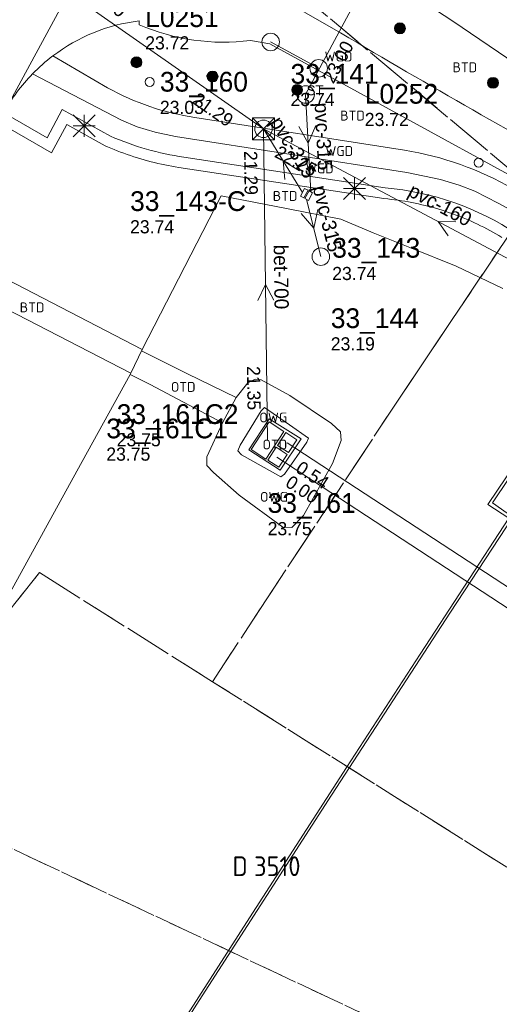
# Model space of a CAD drawing. Header units: metres. Extents: x 207644 to 210135, y 370459 to 373417.
# Tile 237 of 256: x 208236 to 208280, y 372342 to 372432. Entities that reach past the tile are written whole.
import ezdxf
from ezdxf.enums import TextEntityAlignment as Align

# ---------------------------------------------------------------- set-up
doc = ezdxf.new("R2010")
doc.units = ezdxf.units.M
doc.linetypes.add('HIDDEN2', pattern=[4.7625, 3.175, -1.5875])
for name, color, linetype in [('BTD', 7, 'Continuous'), ('combi_kolk', 7, 'Continuous'), ('CON_BxH160x160mm', 7, 'Continuous'), ('CON_BxH315x315mm', 7, 'Continuous'), ('CON_BxH495x495mm', 7, 'Continuous'), ('CON_BxH600x600mm', 7, 'Continuous'), ('CON_BxH600x900mm', 7, 'Continuous'), ('CON_BxH700x700mm', 7, 'Continuous'), ('DMM_BxH160x160mm', 7, 'Continuous'), ('DMM_BxH315x315mm', 7, 'Continuous'), ('DMM_BxH600x900mm', 7, 'Continuous'), ('DMM_BxH700x700mm', 7, 'Continuous'), ('INV_BxH160x160mm', 7, 'Continuous'), ('INV_BxH600x600mm', 7, 'Continuous'), ('INV_BxH600x900mm', 7, 'Continuous'), ('INV_BxH700x700mm', 7, 'Continuous'), ('KAD_perceelnummer', 212, 'Continuous'), ('KAD_sectie', 212, 'Continuous'), ('KAD_Vastgesteld_Perceel', 212, 'Continuous'), ('KO_INSPECTIE', 7, 'Continuous'), ('NLV_afsluitstuk_lijn', 7, 'Continuous'), ('NLV_externe_overstor', 7, 'Continuous'), ('NLV_inspectieput', 7, 'Continuous'), ('NLV_overstortput', 7, 'Continuous'), ('NLV_uitstroombak', 7, 'Continuous'), ('NLV_verbindingsstuk', 7, 'Continuous'), ('NLV_zinkerput', 7, 'Continuous'), ('NNR_afsluitstuk_lijn', 7, 'Continuous'), ('NNR_externe_overstor', 7, 'Continuous'), ('NNR_inspectieput', 7, 'Continuous'), ('NNR_overstortput', 7, 'Continuous'), ('NNR_uitstroombak', 7, 'Continuous'), ('NNR_verbindingsstuk', 7, 'Continuous'), ('NNR_zinkerput', 7, 'Continuous'), ('NOD_afsluitstuk_lijn', 7, 'Continuous'), ('NOD_externe_overstor', 7, 'Continuous'), ('NOD_inspectieput', 7, 'Continuous'), ('NOD_overstortput', 7, 'Continuous'), ('NOD_uitstroombak', 7, 'Continuous'), ('NOD_verbindingsstuk', 7, 'Continuous'), ('NOD_zinkerput', 7, 'Continuous'), ('OTD', 7, 'Continuous'), ('OWG', 7, 'Continuous'), ('PIJL', 7, 'Continuous'), ('WGD', 7, 'Continuous')]:
    doc.layers.add(name, color=color, linetype=linetype)
for name, color, linetype, lineweight in [('GKL', 52, 'Continuous', 25), ('GMV', 7, 'Continuous', 25), ('Q21_lantaarnpaal', 1, 'Continuous', 0), ('Q26_boom', 72, 'Continuous', 0), ('Q28_rioolput', 153, 'Continuous', 0)]:
    doc.layers.add(name, color=color, linetype=linetype, lineweight=lineweight)
doc.styles.add('ISO', font='isocpeur.ttf', dxfattribs={"height": 1})
doc.styles.add('ISOCP', font='ISOCP.shx', dxfattribs={"height": 1.8})

# ---------------------------------------------------------------- blocks, each defined once
blk = doc.blocks.new('ACMAP_ANN_TEMPLATE_Vastgesteld_Perceelnummer')
at = {"layer": 'KAD_perceelnummer', "style": 'ISOCP'}
blk.add_attdef('Perceelnummer', text='', height=1.8, dxfattribs=at).set_placement((0, 0), align=Align.MIDDLE)
at = {"layer": 'KAD_sectie', "style": 'ISOCP'}
blk.add_attdef('sectie', text='', height=1.8, dxfattribs=at).set_placement((-2.7, 0), align=Align.MIDDLE_RIGHT)
blk = doc.blocks.new('Q26')
blk.add_hatch(color=256).paths.add_polyline_path([(-0.452, -0.01, 1), (0.548, -0.01, 1)])
blk.add_circle((0.048, -0.01), 0.5)
blk = doc.blocks.new('Q28')
at = {"linetype": 'Continuous'}
for p, q in [((-1, -1), (1, 1)), ((-1, 1), (1, -1))]:
    blk.add_line(p, q, dxfattribs=at)
blk.add_lwpolyline([(1, 1), (1, -1), (-1, -1), (-1, 1)], close=True)
blk = doc.blocks.new('Q21')
for p, q in [((-1, 1), (0, 0)), ((0, 1), (0, 0)), ((0, 0), (1, 1)), ((-1, 0), (0, 0)), ((-1, -1), (0, 0)), ((0, 0), (1, 0)), ((0, 0), (0, -1)), ((0, 0), (1, -1))]:
    blk.add_line(p, q)

msp = doc.modelspace()

# ---------------------------------------------------------------- linework, layer by layer
at = {"layer": 'combi_kolk', "color": 253, "lineweight": 13}
for centre in [(208247.66, 372426.11), (208277.67, 372418.75)]:
    msp.add_circle(centre, 0.4, dxfattribs=at)
at = {"layer": 'CON_BxH160x160mm', "color": 253, "linetype": 'Continuous', "lineweight": 13}
for points in [[(208261.885, 372424.966), (208272.877, 372445.501)], [(208289.891, 372404.929), (208258.041, 372421.834)]]:
    msp.add_lwpolyline(points, dxfattribs=at)
at = {"layer": 'CON_BxH315x315mm', "color": 253, "linetype": 'Continuous', "lineweight": 13}
for points in [[(208261.885, 372424.966), (208262.348, 372416.097)], [(208261.608, 372416.034), (208258.041, 372421.834)], [(208261.974, 372415.389), (208263.265, 372410.174)]]:
    msp.add_lwpolyline(points, dxfattribs=at)
at = {"layer": 'CON_BxH495x495mm', "color": 253, "linetype": 'Continuous', "lineweight": 13}
msp.add_lwpolyline([(208258.693, 372429.762), (208263.079, 372427.361)], dxfattribs=at)
at = {"layer": 'CON_BxH600x600mm', "color": 253, "linetype": 'Continuous', "lineweight": 13}
for points in [[(208327.82, 372348.98), (208260.193, 372393.2)], [(208326.88, 372347.62), (208259.25, 372391.89)]]:
    msp.add_lwpolyline(points, dxfattribs=at)
at = {"layer": 'CON_BxH600x900mm', "color": 253, "linetype": 'Continuous', "lineweight": 13}
msp.add_lwpolyline([(208258.041, 372421.834), (208225.168, 372444.803)], dxfattribs=at)
at = {"layer": 'CON_BxH700x700mm', "color": 253, "linetype": 'Continuous', "lineweight": 13}
msp.add_lwpolyline([(208258.416, 372393.405), (208258.041, 372421.834)], dxfattribs=at)
at = {"layer": 'GKL', "color": 253, "linetype": 'Continuous', "lineweight": 13}
for points in [[(208255.926, 372392.962), (208257.838, 372396.122)], [(208257.838, 372396.122), (208258.124, 372396.41)], [(208258.124, 372396.41), (208260.426, 372394.842)], [(208260.426, 372394.842), (208262.151, 372393.599)], [(208262.004, 372393.252), (208259.967, 372390.33)], [(208262.151, 372393.599), (208262.004, 372393.252)], [(208255.713, 372392.459), (208255.926, 372392.962)], [(208256.031, 372392.1), (208255.713, 372392.459)], [(208256.031, 372392.1), (208259.637, 372390.081)], [(208259.967, 372390.33), (208259.637, 372390.081)]]:
    msp.add_lwpolyline(points, dxfattribs=at)
at = {"layer": 'GMV', "color": 253, "linetype": 'Continuous', "lineweight": 13}
for points in [[(208261.153, 372440.978), (208275.31, 372431.658)], [(208243.584, 372440.387), (208234.348, 372423.298)], [(208255.667, 372436.011), (208265.068, 372430.59)], [(208246.711, 372431.327), (208246.686, 372431.684)], [(208275.31, 372431.658), (208284.406, 372425.47)], [(208258.605, 372429.601), (208256.847, 372429.889)], [(208293.497, 372410.49), (208258.605, 372429.601)], [(208238.831, 372428.495), (208243.816, 372425.569)], [(208245.083, 372422.612), (208236.973, 372426.854)], [(208234.348, 372423.298), (208238.303, 372421.017)], [(208238.303, 372421.017), (208239.683, 372423.586)], [(208239.683, 372423.586), (208244.092, 372421.171)], [(208251.782, 372422.872), (208270.904, 372419.889)], [(208234.736, 372421.92), (208238.696, 372419.636)], [(208238.696, 372419.636), (208240.087, 372422.225)], [(208240.087, 372422.225), (208243.612, 372420.294)], [(208246.51, 372422.005), (208245.083, 372422.612)], [(208248.145, 372421.53), (208246.51, 372422.005)], [(208250.021, 372421.13), (208248.145, 372421.53)], [(208271.116, 372417.851), (208250.021, 372421.13)], [(208243.612, 372420.294), (208243.808, 372420.207)], [(208243.808, 372420.207), (208244.105, 372420.079)], [(208244.105, 372420.079), (208244.404, 372419.955)], [(208244.404, 372419.955), (208244.704, 372419.834)], [(208244.704, 372419.834), (208245.006, 372419.717)], [(208245.006, 372419.717), (208245.309, 372419.604)], [(208245.309, 372419.604), (208245.614, 372419.495)], [(208245.614, 372419.495), (208245.919, 372419.389)], [(208245.919, 372419.389), (208246.226, 372419.288)], [(208246.226, 372419.288), (208246.535, 372419.19)], [(208246.535, 372419.19), (208246.844, 372419.096)], [(208250.784, 372419.257), (208269.154, 372416.461)], [(208246.844, 372419.096), (208247.155, 372419.005)], [(208247.155, 372419.005), (208247.467, 372418.919)], [(208247.467, 372418.919), (208247.779, 372418.836)], [(208247.779, 372418.836), (208248.093, 372418.757)], [(208248.093, 372418.757), (208248.408, 372418.683)], [(208248.408, 372418.683), (208248.724, 372418.612)], [(208248.724, 372418.612), (208249.04, 372418.545)], [(208249.04, 372418.545), (208249.357, 372418.481)], [(208249.357, 372418.481), (208249.675, 372418.422)], [(208249.675, 372418.422), (208249.994, 372418.367)], [(208249.994, 372418.367), (208250.314, 372418.316)], [(208250.314, 372418.316), (208269.004, 372415.472)], [(208274.181, 372417.203), (208271.116, 372417.851)], [(208275.876, 372416.706), (208274.181, 372417.203)], [(208277.308, 372416.163), (208275.876, 372416.706)], [(208246.971, 372401.7), (208254.166, 372415.714)], [(208254.166, 372415.714), (208260.128, 372414.56)], [(208279.449, 372415.062), (208277.308, 372416.163)], [(208269.004, 372415.472), (208269.376, 372415.437)], [(208269.376, 372415.437), (208269.69, 372415.402)], [(208269.69, 372415.402), (208270.004, 372415.364)], [(208270.004, 372415.364), (208270.318, 372415.321)], [(208270.318, 372415.321), (208270.631, 372415.275)], [(208270.631, 372415.275), (208270.943, 372415.224)], [(208270.943, 372415.224), (208271.255, 372415.17)], [(208271.255, 372415.17), (208271.566, 372415.111)], [(208271.566, 372415.111), (208271.876, 372415.049)], [(208271.876, 372415.049), (208272.186, 372414.983)], [(208272.186, 372414.983), (208272.494, 372414.913)], [(208272.494, 372414.913), (208272.802, 372414.839)], [(208272.802, 372414.839), (208273.109, 372414.761)], [(208273.109, 372414.761), (208273.414, 372414.679)], [(208273.414, 372414.679), (208273.719, 372414.594)], [(208291.992, 372408.204), (208279.449, 372415.062)], [(208260.128, 372414.56), (208265.107, 372413.596)], [(208273.719, 372414.594), (208274.023, 372414.504)], [(208274.023, 372414.504), (208274.325, 372414.411)], [(208274.325, 372414.411), (208274.626, 372414.314)], [(208274.626, 372414.314), (208274.926, 372414.213)], [(208274.926, 372414.213), (208275.225, 372414.109)], [(208275.225, 372414.109), (208275.522, 372414)], [(208275.522, 372414), (208275.818, 372413.888)], [(208275.818, 372413.888), (208276.112, 372413.772)], [(208276.112, 372413.772), (208276.405, 372413.653)], [(208265.107, 372413.596), (208268.056, 372412.347)], [(208276.405, 372413.653), (208276.697, 372413.529)], [(208276.697, 372413.529), (208276.987, 372413.402)], [(208276.987, 372413.402), (208277.275, 372413.272)], [(208277.275, 372413.272), (208277.561, 372413.138)], [(208277.561, 372413.138), (208277.846, 372413)], [(208277.846, 372413), (208278.129, 372412.858)], [(208278.129, 372412.858), (208278.41, 372412.713)], [(208268.056, 372412.347), (208271.392, 372410.995)], [(208278.41, 372412.713), (208278.69, 372412.565)], [(208278.69, 372412.565), (208278.967, 372412.413)], [(208278.967, 372412.413), (208279.243, 372412.257)], [(208279.243, 372412.257), (208279.516, 372412.098)], [(208279.516, 372412.098), (208279.788, 372411.935)], [(208271.392, 372410.995), (208275.609, 372409.31)], [(208246.971, 372401.7), (208231.282, 372409.837)], [(208275.609, 372409.31), (208279.883, 372407.275)], [(208230.766, 372407.368), (208245.942, 372399.531)], [(208184.242, 372233.71), (208187.932, 372239.784), (208195.741, 372252.598), (208204.868, 372267.465), (208213.405, 372281.285), (208223.691, 372297.778), (208230.659, 372308.852), (208239.633, 372323.077), (208247.509, 372335.428), (208256.75, 372349.842), (208265.604, 372363.564), (208272.319, 372373.914), (208280.421, 372386.311), (208278.511, 372387.55), (208281.918, 372392.615), (208286.076, 372398.945), (208288.406, 372402.518)], [(208246.971, 372401.7), (208245.942, 372399.531)], [(208255.542, 372397.32), (208251.117, 372399.481), (208246.919, 372401.589), (208246.971, 372401.7)], [(208245.888, 372399.434), (208241.017, 372390.607)], [(208245.888, 372399.434), (208245.942, 372399.531)], [(208245.888, 372399.434), (208247.692, 372398.497), (208254.295, 372395.004)], [(208254.295, 372395.004), (208252.885, 372391.918), (208252.859, 372391.131), (208253.49, 372390.496), (208255.824, 372388.422), (208259.799, 372385.49), (208260.628, 372385.466), (208261.682, 372386.554), (208264.33, 372391.305), (208265.135, 372393.399), (208265.06, 372394.188), (208264.235, 372394.946), (208260.452, 372397.511), (208257.829, 372398.95), (208257.294, 372398.992), (208256.622, 372398.663), (208255.542, 372397.32)], [(208254.295, 372395.004), (208255.542, 372397.32)], [(208259.548, 372390.709), (208261.463, 372393.539), (208258.544, 372395.39), (208256.688, 372392.555), (208259.548, 372390.709)], [(208281.963, 372392.234), (208278.93, 372387.703), (208280.789, 372386.422), (208275.09, 372377.731), (208264.255, 372361.033), (208252.182, 372342.298), (208238.359, 372320.619), (208224.348, 372298.364), (208211.022, 372276.998), (208197.86, 372255.6), (208185.478, 372235.281), (208184.472, 372233.612)], [(208241.017, 372390.607), (208229.993, 372370.63)]]:
    msp.add_lwpolyline(points, dxfattribs=at)
for points in [[(208246.686, 372431.684, 0.132018), (208238.831, 372428.495)], [(208256.847, 372429.889, -0.133969), (208246.711, 372431.327)], [(208265.068, 372430.59, 0.009002), (208289.356, 372416.743)], [(208238.831, 372428.495, 0.038024), (208236.973, 372426.854)], [(208234.348, 372423.298, -0.067786), (208236.973, 372426.854)], [(208243.816, 372425.569, 0.089002), (208251.782, 372422.872)], [(208244.092, 372421.171, 0.069032), (208250.784, 372419.257)], [(208270.904, 372419.889, -0.089996), (208280.797, 372416.377)], [(208269.154, 372416.461, -0.124054), (208281.141, 372412.262)]]:
    msp.add_lwpolyline(points, format="xyb", dxfattribs=at)
at = {"layer": 'KAD_Vastgesteld_Perceel', "color": 253, "linetype": 'HIDDEN2', "lineweight": 13}
for points in [[(208261.747, 372526.152), (208283.988, 372514.223), (208292.659, 372510.466), (208300.163, 372507.216), (208316.674, 372502.278), (208313.562, 372497.944), (208304.123, 372484.805), (208295.184, 372472.36), (208284.131, 372456.972), (208278.461, 372449.079), (208295.274, 372433.401), (208301.898, 372427.223), (208303.723, 372425.91), (208302.886, 372424.647), (208292.778, 372409.4), (208292.117, 372408.404), (208257.798, 372437.186), (208245.149, 372443.878), (208212.028, 372461.402)], [(208212.028, 372461.402), (208245.149, 372443.878), (208257.798, 372437.186), (208292.117, 372408.404), (208293.728, 372407.053), (208292.781, 372405.595), (208280.681, 372412.531), (208269.902, 372396.445), (208258.342, 372378.959), (208253.387, 372371.398), (208237.597, 372381.352), (208222.365, 372362.159)]]:
    msp.add_lwpolyline(points, dxfattribs=at)
for points in [[(208253.387, 372371.398), (208258.342, 372378.959), (208269.902, 372396.445), (208280.681, 372412.531), (208292.781, 372405.595), (208293.728, 372407.053), (208293.86, 372406.942), (208292.688, 372405.186), (208310.89, 372393.075), (208317.289, 372387.969), (208327.839, 372378.235), (208326.977, 372376.897), (208313.41, 372355.853), (208303.226, 372339.981), (208253.387, 372371.398)], [(208253.387, 372371.398), (208303.226, 372339.981), (208298.045, 372331.893), (208295.44, 372327.776), (208222.365, 372362.159), (208237.597, 372381.352), (208253.387, 372371.398)], [(208222.365, 372362.159), (208295.44, 372327.776), (208280.727, 372304.512), (208259.481, 372270.328), (208234.883, 372229.85), (208232.345, 372225.63), (208182.574, 372252.224), (208222.365, 372362.159)]]:
    msp.add_lwpolyline(points, close=True, dxfattribs=at)
at = {"layer": 'NOD_afsluitstuk_lijn', "color": 253, "lineweight": 13}
for centre in [(208258.69, 372429.76), (208263.08, 372427.36)]:
    msp.add_circle(centre, 0.8, dxfattribs=at)
at = {"layer": 'NOD_externe_overstor', "color": 253, "linetype": 'Continuous', "lineweight": 13}
msp.add_lwpolyline([(208262.197, 372416.172), (208261.824, 372415.464), (208262.133, 372415.301), (208262.507, 372416.008), (208262.197, 372416.172)], dxfattribs=at)
at = {"layer": 'NOD_inspectieput', "color": 253, "lineweight": 13}
msp.add_circle((208258.04, 372421.83), 0.8, dxfattribs=at)
at = {"layer": 'NOD_overstortput', "color": 253, "linetype": 'Continuous', "lineweight": 13}
msp.add_lwpolyline([(208261.419, 372415.697), (208261.793, 372416.404), (208262.102, 372416.241), (208261.729, 372415.533), (208261.419, 372415.697)], dxfattribs=at)
at = {"layer": 'NOD_uitstroombak', "color": 253, "lineweight": 13}
msp.add_circle((208263.27, 372410.17), 0.8, dxfattribs=at)
at = {"layer": 'NOD_verbindingsstuk', "color": 253, "lineweight": 13}
msp.add_circle((208261.89, 372424.97), 0.8, dxfattribs=at)
at = {"layer": 'NOD_zinkerput', "color": 253, "linetype": 'Continuous', "lineweight": 13}
for points in [[(208259.9, 372394.223), (208258.259, 372391.711), (208256.92, 372392.586), (208258.561, 372395.098), (208259.9, 372394.223)], [(208260.318, 372392.299), (208259.313, 372392.955), (208260.079, 372394.127), (208261.084, 372393.471), (208260.318, 372392.299)], [(208259.437, 372390.962), (208260.203, 372392.134), (208259.199, 372392.79), (208258.433, 372391.618), (208259.437, 372390.962)]]:
    msp.add_lwpolyline(points, dxfattribs=at)
at = {"layer": 'PIJL', "color": 253, "lineweight": 13}
for points in [[(208262.81, 372422.13), (208262.12, 372420.53), (208261.26, 372422.05)], [(208261.31, 372418.01), (208259.82, 372418.93), (208259.98, 372417.2)], [(208263, 372414.48), (208262.62, 372412.78), (208261.49, 372414.11)], [(208275.58, 372413.34), (208273.97, 372413.38), (208274.9, 372412.07)], [(208258.97, 372406.19), (208258.23, 372407.62), (208257.53, 372406.17)]]:
    msp.add_lwpolyline(points, dxfattribs=at)

# ---------------------------------------------------------------- block references
at = {"layer": 'KAD_Vastgesteld_Perceel', "color": 253, "linetype": 'HIDDEN2', "lineweight": 13}
ref = msp.add_blockref('ACMAP_ANN_TEMPLATE_Vastgesteld_Perceelnummer', (208259.299, 372354.564), dxfattribs=at)
ref.add_attrib('Perceelnummer', '3510', dxfattribs={"layer": 'KAD_perceelnummer', "lineweight": 13, "height": 1.8, "style": 'ISOCP'}).set_placement((208259.299, 372354.564), align=Align.MIDDLE)
ref.add_attrib('sectie', 'D', dxfattribs={"layer": 'KAD_sectie', "lineweight": 13, "height": 1.8, "style": 'ISOCP'}).set_placement((208256.599, 372354.564), align=Align.MIDDLE_RIGHT)
at = {"layer": 'Q21_lantaarnpaal', "color": 253}
for p in [(208241.676, 372422.111), (208266.353, 372416.399)]:
    msp.add_blockref('Q21', p, dxfattribs=at)
at = {"layer": 'Q26_boom', "color": 253}
for p in [(208270.438, 372431.011), (208246.405, 372427.922), (208253.35, 372426.619), (208278.93, 372426.043), (208261.065, 372425.401)]:
    msp.add_blockref('Q26', p, dxfattribs=at)
at = {"layer": 'Q28_rioolput', "color": 253}
msp.add_blockref('Q28', (208258.041, 372421.834), dxfattribs=at)

# ---------------------------------------------------------------- texts
at = {"layer": 'BTD', "color": 253, "linetype": 'Continuous', "lineweight": 13, "style": 'ISO'}
for p in [(208276.407, 372427.449), (208266.164, 372423.045), (208260.01, 372415.712), (208236.93, 372405.547)]:
    msp.add_text('BTD', height=0.9, dxfattribs=at).set_placement(p, align=Align.MIDDLE_CENTER)
at = {"layer": 'DMM_BxH160x160mm', "color": 253, "lineweight": 13}
msp.add_text('pvc-160', height=1.3, rotation=332.04, dxfattribs=at).set_placement((208271.12, 372415.78))
at = {"layer": 'DMM_BxH315x315mm', "color": 253, "lineweight": 13}
for rotation, p in [(272.99, (208262.7, 372424.2)), (301.59, (208258.59, 372422.44)), (283.9, (208262.51, 372416.5))]:
    msp.add_text('pvc-315', height=1.3, rotation=rotation, dxfattribs=at).set_placement(p)
at = {"layer": 'DMM_BxH600x900mm', "color": 253, "lineweight": 13}
msp.add_text('bet-600/900', height=1.3, rotation=325.06, dxfattribs=at).set_placement((208237.37, 372437.23))
at = {"layer": 'DMM_BxH700x700mm', "color": 253, "lineweight": 13}
msp.add_text('bet-700', height=1.3, rotation=270.76, dxfattribs=at).set_placement((208258.97, 372411.26))
at = {"layer": 'INV_BxH160x160mm', "color": 253, "lineweight": 13}
for s, rotation, p in [('23.00', 61.84, (208264.42, 372425.88)), ('22.25', 332.04, (208258.96, 372419.31))]:
    msp.add_text(s, height=1.2, rotation=rotation, dxfattribs=at).set_placement(p)
at = {"layer": 'INV_BxH600x600mm', "color": 253, "lineweight": 13}
for s, rotation, p in [('0.54', 326.82, (208260.88, 372390.6)), ('0.00', 326.79, (208259.94, 372389.29))]:
    msp.add_text(s, height=1.2, rotation=rotation, dxfattribs=at).set_placement(p)
at = {"layer": 'INV_BxH600x900mm', "color": 253, "lineweight": 13}
msp.add_text('21.29', height=1.2, rotation=325.06, dxfattribs=at).set_placement((208251.44, 372424.25))
at = {"layer": 'INV_BxH700x700mm', "color": 253, "lineweight": 13}
for s, p in [('21.29', (208256.27, 372419.81)), ('21.35', (208256.53, 372400.18))]:
    msp.add_text(s, height=1.2, rotation=270.76, dxfattribs=at).set_placement(p)
at = {"layer": 'KO_INSPECTIE', "color": 253, "lineweight": 13}
msp.add_text('ST', height=0.9, dxfattribs=at).set_placement((208261.98, 372424.9))
at = {"layer": 'NLV_afsluitstuk_lijn', "color": 253, "lineweight": 13}
for p in [(208247.25, 372429.08), (208267.28, 372422.09)]:
    msp.add_text('23.72', height=1.2, dxfattribs=at).set_placement(p)
at = {"layer": 'NLV_externe_overstor', "color": 253, "lineweight": 13}
msp.add_text('23.74', height=1.2, dxfattribs=at).set_placement((208245.87, 372412.3))
at = {"layer": 'NLV_inspectieput', "color": 253, "lineweight": 13}
msp.add_text('23.74', height=1.2, dxfattribs=at).set_placement((208260.51, 372423.91))
at = {"layer": 'NLV_overstortput', "color": 253, "lineweight": 13}
msp.add_text('23.74', height=1.2, dxfattribs=at).set_placement((208264.31, 372408.04))
at = {"layer": 'NLV_uitstroombak', "color": 253, "lineweight": 13}
msp.add_text('23.19', height=1.2, dxfattribs=at).set_placement((208264.18, 372401.62))
at = {"layer": 'NLV_verbindingsstuk', "color": 253, "lineweight": 13}
msp.add_text('23.03', height=1.2, dxfattribs=at).set_placement((208248.59, 372423.19))
at = {"layer": 'NLV_zinkerput', "color": 253, "lineweight": 13}
for p in [(208244.65, 372392.87), (208243.7, 372391.56), (208258.42, 372384.76)]:
    msp.add_text('23.75', height=1.2, dxfattribs=at).set_placement(p)
at = {"layer": 'NNR_afsluitstuk_lijn', "color": 253, "lineweight": 13}
for s, p in [('L0251', (208247.25, 372431.12)), ('L0252', (208267.28, 372424.13))]:
    msp.add_text(s, height=1.8, dxfattribs=at).set_placement(p)
at = {"layer": 'NNR_externe_overstor', "color": 253, "lineweight": 13}
msp.add_text('33_143-C', height=1.8, dxfattribs=at).set_placement((208245.87, 372414.34))
at = {"layer": 'NNR_inspectieput', "color": 253, "lineweight": 13}
msp.add_text('33_141', height=1.8, dxfattribs=at).set_placement((208260.51, 372425.95))
at = {"layer": 'NNR_overstortput', "color": 253, "lineweight": 13}
msp.add_text('33_143', height=1.8, dxfattribs=at).set_placement((208264.31, 372410.08))
at = {"layer": 'NNR_uitstroombak', "color": 253, "lineweight": 13}
msp.add_text('33_144', height=1.8, dxfattribs=at).set_placement((208264.18, 372403.66))
at = {"layer": 'NNR_verbindingsstuk', "color": 253, "lineweight": 13}
msp.add_text('33_160', height=1.8, dxfattribs=at).set_placement((208248.59, 372425.23))
at = {"layer": 'NNR_zinkerput', "color": 253, "lineweight": 13}
for s, p in [('33_161C2', (208244.65, 372394.91)), ('33_161C1', (208243.7, 372393.6)), ('33_161', (208258.42, 372386.8))]:
    msp.add_text(s, height=1.8, dxfattribs=at).set_placement(p)
at = {"layer": 'OTD', "color": 253, "linetype": 'Continuous', "lineweight": 13, "style": 'ISO'}
for p in [(208250.715, 372398.291), (208259.076, 372393.034)]:
    msp.add_text('OTD', height=0.9, dxfattribs=at).set_placement(p, align=Align.MIDDLE_CENTER)
at = {"layer": 'OWG', "color": 253, "linetype": 'Continuous', "lineweight": 13, "style": 'ISO'}
for p in [(208258.932, 372395.502), (208258.997, 372388.261)]:
    msp.add_text('OWG', height=0.9, dxfattribs=at).set_placement(p, align=Align.MIDDLE_CENTER)
at = {"layer": 'WGD', "color": 253, "linetype": 'Continuous', "lineweight": 13, "style": 'ISO'}
for p in [(208264.885, 372428.429), (208264.953, 372419.813), (208263.17, 372418.229)]:
    msp.add_text('WGD', height=0.9, dxfattribs=at).set_placement(p, align=Align.MIDDLE_CENTER)

doc.saveas('drawing.dxf')
